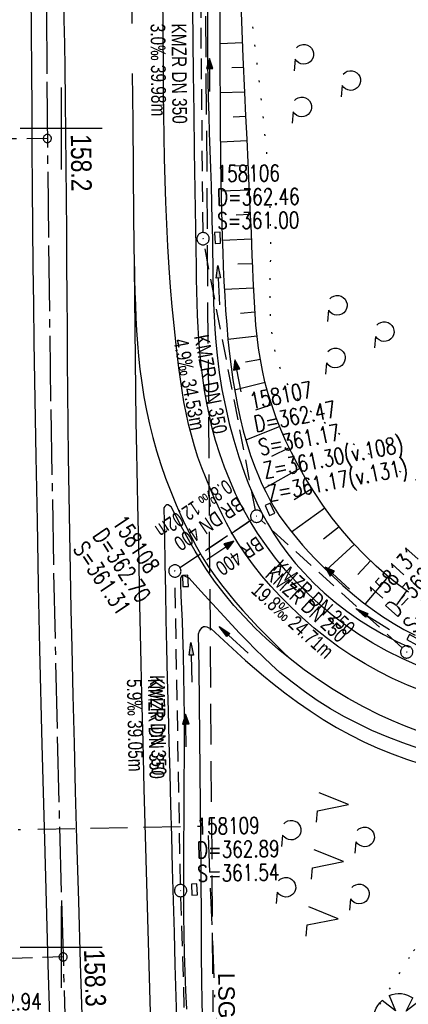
# Model space of a CAD drawing. Extents: x 510579 to 511204, y 466954 to 468018.
# Tile 24 of 48: x 510995 to 511042, y 467193 to 467313. Entities that reach past the tile are written whole.
import ezdxf

# ---------------------------------------------------------------- set-up
doc = ezdxf.new("R2010")
doc.units = 0
doc.header["$LTSCALE"] = 10
doc.header["$MEASUREMENT"] = 0
for name, pattern in [('ACAD_ISO16W100', [73, 15, -6.5, 15, -6.5, 15, -7, 1, -7]), ('ACHSE', [5.5, 4, -0.5, 0.5, -0.5]), ('AUSGEZOGEN', [0]), ('LT00', [0]), ('LT02', [0.4, 0.2, -0.2]), ('LT05', [0.7, 0.5, -0.2]), ('LT07', [0.22, 0.02, -0.2]), ('LT12', [0.4, 0.3, -0.1]), ('LT17', [0.15, 0.1, -0.05]), ('STRICHLINIE2', [0.375, 0.25, -0.125])]:
    doc.linetypes.add(name, pattern=pattern)
doc.layers.get('0').update_dxf_attribs({"linetype": 'LT00'})
for name, color, linetype in [('--EK_FBR', 1, 'LT00'), ('--EK_Halt-Pfeil', 4, 'LT00'), ('--EK_Haltung', 7, 'STRICHLINIE2'), ('--EK_Haltung-Text', 140, 'LT00'), ('--EK_Schacht-Text', 5, 'LT00'), ('--EK_ST-93-1', 30, 'LT17'), ('--EL_Halt-Pfeil', 4, 'LT00'), ('--EL_Haltung', 182, 'STRICHLINIE2'), ('--EL_Haltung-Text', 182, 'LT00'), ('-AX-093', 35, 'ACHSE'), ('-ST-93-1', 250, 'LT00'), ('BAB-KABEL', 220, 'ACAD_ISO16W100'), ('DFK_NUTZUNG', 250, 'LT00'), ('DL', 182, 'LT12'), ('DL_PFEIL', 201, 'LT00'), ('DL_TEXT', 182, 'LT00'), ('GEHOELZ_SYMB', 252, 'Continuous'), ('LSG', 61, 'LT05'), ('LSG_TEXT', 61, 'LT00'), ('PFEIL', 140, 'AUSGEZOGEN'), ('V100_AFBR_BAB', 250, 'LT00'), ('V100_BAUM', 250, 'LT00'), ('V100_BOESCH', 250, 'LT00'), ('V100_BOSCHUNG', 250, 'LT00'), ('V100_GEHOELZ', 250, 'LT07'), ('V100_GRABEN', 250, 'LT00'), ('V100_KA_PRUF', 182, 'LT00'), ('V100_LD_MARK', 250, 'LT00'), ('V100_LG_MARK', 250, 'LT02'), ('V100_RASTER', 250, 'LT00'), ('V100_SINKK', 182, 'LT00')]:
    doc.layers.add(name, color=color, linetype=linetype)
doc.styles.add('Beschrift', font='ARIAL.TTF')
doc.styles.add('Haltungsbeschriftung', font='ARIAL.TTF', dxfattribs={"width": 0.75})
doc.styles.add('schachtbeschriftung', font='romans.shx', dxfattribs={"width": 0.75, "height": 2})

# ---------------------------------------------------------------- blocks, each defined once
blk = doc.blocks.new('GEHOELZ_SYMB')
at = {"layer": 'GEHOELZ_SYMB'}
blk.add_line((0, 0), (1.4, 0), dxfattribs=at)
blk.add_lwpolyline([(-1.39, 0.02), (-1.61, 0.22), (-1.78, 0.47), (-1.88, 0.76), (-1.9, 1.06), (-1.84, 1.36), (-1.72, 1.64), (-1.53, 1.87), (-1.28, 2.05), (-1, 2.16), (-0.7, 2.2), (-0.4, 2.16), (-0.12, 2.05), (0.13, 1.87), (0.32, 1.64), (0.44, 1.36), (0.5, 1.06), (0.48, 0.76), (0.38, 0.47), (0.21, 0.22), (-0.01, 0.02)], dxfattribs=at)
blk = doc.blocks.new('SYMB7200')
at = {"color": 0, "linetype": 'ByBlock'}
for p, q in [((-0.255, 0.315), (-0.115, 0.315)), ((0.445, 0.315), (0.585, 0.315)), ((0, 0.185), (-0.11, -0.185)), ((0.7, 0.185), (0.59, -0.185)), ((-0.255, -0.585), (-0.115, -0.585)), ((0.445, -0.585), (0.585, -0.585))]:
    blk.add_line(p, q, dxfattribs=at)
for points in [[(-0.393816, 0.316692), (-0.416239, 0.337055), (-0.432849, 0.362384), (-0.442589, 0.391064), (-0.444836, 0.42127), (-0.439449, 0.451077), (-0.426769, 0.478585), (-0.407606, 0.502042), (-0.38318, 0.519953), (-0.355047, 0.531177), (-0.325, 0.535), (-0.294953, 0.531177), (-0.26682, 0.519953), (-0.242394, 0.502042), (-0.223231, 0.478585), (-0.210551, 0.451077), (-0.205164, 0.42127), (-0.207411, 0.391064), (-0.21715, 0.362383), (-0.233761, 0.337055), (-0.256184, 0.316692)], [(0.306184, 0.316692), (0.283761, 0.337055), (0.267151, 0.362383), (0.257411, 0.391064), (0.255164, 0.42127), (0.260551, 0.451077), (0.273231, 0.478585), (0.292394, 0.502042), (0.31682, 0.519953), (0.344953, 0.531177), (0.375, 0.535), (0.405047, 0.531177), (0.43318, 0.519953), (0.457606, 0.502041), (0.476769, 0.478585), (0.489449, 0.451077), (0.494836, 0.42127), (0.492589, 0.391064), (0.48285, 0.362383), (0.466239, 0.337055), (0.443816, 0.316692)], [(-0.45, -0.185), (-0.59, -0.185), (-0.7, 0.185), (-0.81, -0.185)], [(0.25, -0.185), (0.11, -0.185), (0, 0.185)], [(0.95, -0.185), (0.81, -0.185), (0.7, 0.185)], [(-0.393815, -0.583308), (-0.416239, -0.562945), (-0.432849, -0.537616), (-0.442589, -0.508936), (-0.444836, -0.47873), (-0.439448, -0.448923), (-0.426769, -0.421415), (-0.407606, -0.397958), (-0.38318, -0.380047), (-0.355047, -0.368823), (-0.325, -0.365), (-0.294953, -0.368823), (-0.26682, -0.380047), (-0.242394, -0.397959), (-0.223231, -0.421415), (-0.210551, -0.448923), (-0.205164, -0.47873), (-0.207411, -0.508936), (-0.217151, -0.537617), (-0.233761, -0.562945), (-0.256184, -0.583308)], [(0.306185, -0.583308), (0.283761, -0.562945), (0.267151, -0.537616), (0.257411, -0.508936), (0.255164, -0.47873), (0.260552, -0.448923), (0.273231, -0.421415), (0.292394, -0.397958), (0.31682, -0.380047), (0.344953, -0.368823), (0.375, -0.365), (0.405047, -0.368823), (0.43318, -0.380047), (0.457606, -0.397959), (0.476769, -0.421415), (0.489449, -0.448923), (0.494836, -0.47873), (0.492589, -0.508936), (0.482849, -0.537617), (0.466239, -0.562945), (0.443815, -0.583308)]]:
    blk.add_lwpolyline(points, dxfattribs=at)
blk = doc.blocks.new('Pfreil3')
at = {"layer": 'PFEIL'}
blk.add_hatch(color=256, dxfattribs=at).paths.add_polyline_path([(-1.55, 0.27), (-1.55, -0.27), (0, 0)])
for p, q in [((-1.55, 0), (-4.83, 0)), ((-1.55, -0.27), (-1.55, 0.27)), ((-1.55, 0.27), (0, 0)), ((0, 0), (-1.55, -0.27))]:
    blk.add_line(p, q, dxfattribs=at)
blk = doc.blocks.new('SYMB0003')
at = {"color": 0, "linetype": 'ByBlock'}
for p, q in [((-0.015712, 0), (0.010166, 0.012015)), ((0, -0.021257), (-0.015712, 0)), ((0.010166, 0.012015), (0, -0.021257))]:
    blk.add_line(p, q, dxfattribs=at)
for points in [[(-0.031395, 0.499013), (-0.093691, 0.491144), (-0.154509, 0.475528), (-0.21289, 0.452414), (-0.267913, 0.422164), (-0.318712, 0.385257), (-0.364484, 0.342274), (-0.404509, 0.293893), (-0.438154, 0.240877), (-0.464888, 0.184062), (-0.484292, 0.124345), (-0.496058, 0.062667), (-0.5, 0)], [(-0.5, 0), (-0.496058, -0.062667), (-0.484292, -0.124345), (-0.464888, -0.184062), (-0.438154, -0.240877), (-0.404509, -0.293893), (-0.364485, -0.342274), (-0.318712, -0.385257), (-0.267914, -0.422164), (-0.21289, -0.452414), (-0.154509, -0.475529), (-0.093691, -0.491144), (-0.031395, -0.499014), (0.031395, -0.499014)], [(0.5, 0), (0.496057, 0.062667), (0.484292, 0.124345), (0.464888, 0.184062), (0.438153, 0.240877), (0.404509, 0.293893), (0.364484, 0.342274), (0.318712, 0.385257), (0.267913, 0.422164), (0.21289, 0.452414), (0.154509, 0.475528), (0.093691, 0.491144), (0.031395, 0.499013), (-0.031395, 0.499013)], [(0.031395, -0.499014), (0.093691, -0.491144), (0.154509, -0.475529), (0.21289, -0.452414), (0.267914, -0.422164), (0.318712, -0.385257), (0.364485, -0.342274), (0.404509, -0.293893), (0.438154, -0.240877), (0.464889, -0.184062), (0.484292, -0.124345), (0.496058, -0.062667), (0.5, 0)]]:
    blk.add_lwpolyline(points, dxfattribs=at)
blk = doc.blocks.new('SYMB1122')
at = {"color": 0, "linetype": 'ByBlock'}
for p, q in [((0.311075, 0.391979), (0.09863, 0.092887)), ((0.09863, 0.092887), (0.418246, 0.260377)), ((-0.475333, -0.172973), (-0.166954, -0.06134)), ((-0.166954, -0.06134), (-0.386962, -0.319059)), ((0.008901, -0.038997), (0.02494, -0.031273)), ((0.377481, -0.336756), (0.093097, -0.145464)), ((0.093097, -0.145464), (0.215406, -0.456826)), ((0.022929, -0.501191), (-0.043246, -0.49913))]:
    blk.add_line(p, q, dxfattribs=at)
for points in [[(-0.316355, 0.394287), (-0.266036, 0.429988), (-0.211684, 0.459185), (-0.154136, 0.481431), (-0.094277, 0.496382), (-0.033028, 0.50381), (0.028669, 0.503599)], [(0.028669, 0.503599), (0.089866, 0.495753), (0.149621, 0.480392), (0.207015, 0.457753), (0.261166, 0.428184), (0.31124, 0.39214)], [(-0.508141, 0.010932), (-0.503002, 0.073258), (-0.489922, 0.134413), (-0.469118, 0.19339), (-0.440931, 0.249215), (-0.405825, 0.300971)], [(-0.316293, 0.394214), (-0.150355, 0.155979), (-0.405806, 0.30112)], [(0.418338, 0.260323), (0.450658, 0.204641), (0.475368, 0.14519), (0.492037, 0.083003), (0.500376, 0.019163), (0.500238, -0.045218), (0.491628, -0.109022), (0.474694, -0.171137), (0.449731, -0.230483), (0.417173, -0.286026), (0.377588, -0.336801)], [(-0.475728, -0.172816), (-0.494391, -0.113127), (-0.505255, -0.05154), (-0.508141, 0.010932)], [(-0.02494, 0.031273), (-0.036039, 0.017355), (-0.04, 0)], [(-0.04, 0), (-0.036039, -0.017355), (-0.02494, -0.031273), (-0.008901, -0.038997), (0.008901, -0.038997)], [(0.008901, 0.038997), (-0.008901, 0.038997), (-0.02494, 0.031273)], [(0.04, 0), (0.036039, 0.017355), (0.02494, 0.031273), (0.008901, 0.038997)], [(0.02494, -0.031273), (0.036039, -0.017355), (0.04, 0)], [(-0.043246, -0.49913), (-0.108608, -0.48859), (-0.172076, -0.469745), (-0.232599, -0.442906), (-0.289176, -0.408519), (-0.340869, -0.367153), (-0.386823, -0.319492)], [(0.215414, -0.456858), (0.153338, -0.479878), (0.088821, -0.494738), (0.022929, -0.501191)]]:
    blk.add_lwpolyline(points, dxfattribs=at)
blk = doc.blocks.new('SYMB0652')
at = {"color": 0, "linetype": 'ByBlock'}
blk.add_lwpolyline([(-0.15, -0.075), (0.15, -0.075), (0.15, 0.075), (-0.15, 0.075), (-0.15, -0.075)], dxfattribs=at)
blk = doc.blocks.new('SYMB0070')
at = {"color": 0, "linetype": 'ByBlock'}
for p, q in [((-0.5, 0), (0.2, 0)), ((0.5, 0), (0.2, 0.1)), ((0.2, 0.1), (0.2, 0)), ((0.468, 0), (0.21, 0.086)), ((0.21, 0.086), (0.21, -0.086)), ((0.21, -0.086), (0.468, 0)), ((0.22, -0.072), (0.437, 0)), ((0.23, -0.058), (0.405, 0)), ((0.24, -0.045), (0.374, 0)), ((0.342, 0), (0.25, 0.031)), ((0.25, 0.031), (0.25, -0.031)), ((0.25, -0.031), (0.342, 0)), ((0.26, -0.017), (0.31, 0)), ((0.27, -0.003), (0.279, 0))]:
    blk.add_line(p, q, dxfattribs=at)
for points in [[(0.2, 0), (0.2, -0.1), (0.5, 0)], [(0.437, 0), (0.22, 0.072), (0.22, -0.072)], [(0.405, 0), (0.23, 0.058), (0.23, -0.058)], [(0.374, 0), (0.24, 0.045), (0.24, -0.045)], [(0.31, 0), (0.26, 0.017), (0.26, -0.017)], [(0.279, 0), (0.27, 0.003), (0.27, -0.003)]]:
    blk.add_lwpolyline(points, dxfattribs=at)
blk = doc.blocks.new('SYMB2')
at = {"color": 0, "linetype": 'ByBlock', "flags": 128}
for points in [[(-0.031395, 0.499013), (-0.093691, 0.491144), (-0.154509, 0.475528), (-0.21289, 0.452414), (-0.267913, 0.422164), (-0.318712, 0.385257), (-0.364484, 0.342274), (-0.404509, 0.293893), (-0.438154, 0.240877), (-0.464888, 0.184062), (-0.484292, 0.124345), (-0.496058, 0.062667), (-0.5, 0)], [(-0.5, 0), (-0.496058, -0.062667), (-0.484292, -0.124345), (-0.464888, -0.184062), (-0.438154, -0.240877), (-0.404509, -0.293893), (-0.364485, -0.342274), (-0.318712, -0.385257), (-0.267914, -0.422164), (-0.21289, -0.452414), (-0.154509, -0.475529), (-0.093691, -0.491144), (-0.031395, -0.499014), (0.031395, -0.499014)], [(0.5, 0), (0.496057, 0.062667), (0.484292, 0.124345), (0.464888, 0.184062), (0.438153, 0.240877), (0.404509, 0.293893), (0.364484, 0.342274), (0.318712, 0.385257), (0.267913, 0.422164), (0.21289, 0.452414), (0.154509, 0.475528), (0.093691, 0.491144), (0.031395, 0.499013), (-0.031395, 0.499013)], [(0.031395, -0.499014), (0.093691, -0.491144), (0.154509, -0.475529), (0.21289, -0.452414), (0.267914, -0.422164), (0.318712, -0.385257), (0.364485, -0.342274), (0.404509, -0.293893), (0.438154, -0.240877), (0.464889, -0.184062), (0.484292, -0.124345), (0.496058, -0.062667), (0.5, 0)]]:
    blk.add_lwpolyline(points, dxfattribs=at)

msp = doc.modelspace()

# ---------------------------------------------------------------- linework, layer by layer
at = {"layer": '--EK_FBR'}
for points in [[(510998.66, 467190.24), (510998.42, 467197.86), (510998.19, 467205.49), (510997.98, 467213.11), (510997.68, 467224.75), (510997.4, 467236.39), (510997.23, 467244.22), (510997.08, 467252.05), (510996.93, 467259.88), (510996.85, 467264.55), (510996.78, 467269.21), (510996.71, 467273.88), (510996.64, 467278.54), (510996.59, 467283.2), (510996.54, 467287.98), (510996.49, 467292.75), (510996.46, 467297.53), (510996.43, 467302.3), (510996.4, 467307.08), (510996.37, 467311.81), (510996.34, 467316.54)], [(511000.29, 467316.2), (511000.33, 467313.27), (511000.38, 467310.33), (511000.43, 467307.39), (511000.48, 467303.39), (511000.53, 467299.39), (511000.57, 467295.4), (511000.6, 467291.4), (511000.63, 467287.4), (511000.66, 467283.4), (511000.69, 467279.48), (511000.71, 467275.57), (511000.74, 467271.66), (511000.78, 467267.75), (511000.82, 467263.83), (511000.86, 467259.92), (511000.93, 467255.25), (511001, 467250.57), (511001.09, 467245.9), (511001.18, 467241.23), (511001.28, 467236.55), (511001.42, 467230.71), (511001.56, 467224.87), (511001.71, 467219.03), (511001.87, 467213.18), (511002.09, 467205.61), (511002.31, 467198.04), (511002.54, 467190.47)], [(511043.33, 467234.49), (511041.6, 467235.25), (511039.8, 467236.15), (511038.04, 467237.13), (511036.33, 467238.2), (511034.68, 467239.34), (511033.07, 467240.56), (511031.53, 467241.85), (511030.05, 467243.22), (511028.64, 467244.65), (511027.37, 467246.05), (511026.17, 467247.5), (511025.04, 467249.01), (511023.97, 467250.56), (511022.98, 467252.16), (511022.1, 467253.75), (511021.29, 467255.37), (511020.56, 467257.02), (511019.92, 467258.61), (511019.35, 467260.23), (511018.84, 467261.87), (511018.43, 467263.38), (511018.08, 467264.9), (511017.77, 467266.44), (511017.5, 467267.98), (511017.27, 467269.54), (511017.08, 467271.1), (511016.93, 467272.66), (511016.81, 467274.22), (511016.72, 467275.7), (511016.65, 467277.17), (511016.6, 467278.65), (511016.55, 467280.12), (511016.52, 467281.59), (511016.5, 467283.07), (511016.41, 467287.79), (511016.34, 467292.51), (511016.27, 467297.24), (511016.21, 467301.96), (511016.15, 467306.69), (511016.11, 467310.72), (511016.08, 467314.75)], [(511013.43, 467253.78), (511013.23, 467253.91), (511013.05, 467254), (511012.88, 467254.02), (511012.75, 467253.94), (511012.64, 467253.82), (511012.53, 467253.66)], [(511012.53, 467253.66), (511012.59, 467250.25), (511012.65, 467246.83), (511012.72, 467243.42), (511012.78, 467240.01), (511012.85, 467236.6), (511012.94, 467232.75), (511013.04, 467228.91), (511013.14, 467225.06), (511013.24, 467221.22), (511013.34, 467217.38), (511013.45, 467213.53), (511013.55, 467209.61), (511013.66, 467205.68), (511013.77, 467201.76), (511013.87, 467197.84), (511013.98, 467193.91), (511014.1, 467189.99)], [(511027.95, 467235.19), (511026.49, 467236.4), (511025.06, 467237.66), (511023.68, 467238.97), (511022.35, 467240.33), (511021.08, 467241.74), (511019.87, 467243.2), (511018.72, 467244.7), (511017.64, 467246.26), (511016.98, 467247.29), (511016.35, 467248.35), (511015.73, 467249.41), (511015.14, 467250.5), (511014.56, 467251.58), (511013.99, 467252.68), (511013.43, 467253.78)], [(511043.5, 467226.42), (511041.91, 467227.02), (511040.34, 467227.68), (511038.8, 467228.38), (511036.88, 467229.34), (511035.01, 467230.37), (511033.18, 467231.47), (511031.4, 467232.64), (511029.65, 467233.88), (511027.95, 467235.19)]]:
    msp.add_lwpolyline(points, dxfattribs=at)
at = {"layer": '--EK_Haltung'}
for p, q in [((511017.31, 467287.28), (511016.95, 467325.76)), ((511023.71, 467253.37), (511017.45, 467285.8)), ((511014.49, 467246.36), (511023.23, 467252.21)), ((511041.62, 467236.56), (511024.41, 467252.13)), ((511014.56, 467207.65), (511013.88, 467245.19)), ((511015.96, 467162.61), (511014.6, 467206.15))]:
    msp.add_line(p, q, dxfattribs=at)
at = {"layer": '--EK_ST-93-1', "ltscale": 2.5}
for p, q in [((510998.3, 467298.77), (510958.31, 467298.38)), ((511000.22, 467198.79), (510960.25, 467197.6))]:
    msp.add_line(p, q, dxfattribs=at)
at = {"layer": '--EL_Haltung'}
for p, q in [((511017.31, 467287.28), (511016.95, 467325.76)), ((511023.71, 467253.37), (511017.45, 467285.8)), ((511014.49, 467246.36), (511023.23, 467252.21)), ((511041.62, 467236.56), (511024.41, 467252.13)), ((511014.56, 467207.65), (511013.88, 467245.19)), ((511015.96, 467162.61), (511014.6, 467206.15))]:
    msp.add_line(p, q, dxfattribs=at)
at = {"layer": '-AX-093', "ltscale": 0.2}
msp.add_lwpolyline([(511006.18, 467634.26), (511005.16, 467614.29), (511004.19, 467594.31), (511003.29, 467574.33), (511002.44, 467554.35), (511001.67, 467534.36), (511000.96, 467514.37), (511000.33, 467494.38), (510999.77, 467474.39), (510999.55, 467465.66), (510999.11, 467445.67), (510998.75, 467425.67), (510998.46, 467405.67), (510998.26, 467385.67), (510998.13, 467365.67), (510998.09, 467345.67), (510998.13, 467325.67), (510998.24, 467305.68), (510998.44, 467285.68), (510998.72, 467265.68), (510999.07, 467245.68), (510999.51, 467225.69), (511000.02, 467205.69), (511000.62, 467185.7)], dxfattribs=at)
at = {"layer": 'BAB-KABEL', "ltscale": 0.03, "flags": 128}
msp.add_lwpolyline([(511016.87, 467165.94), (511017.02, 467160.45), (511020.08, 467161.11), (511017.92, 467214.76), (510980.33, 467214.02)], dxfattribs=at)
at = {"layer": 'DL'}
msp.add_line((511014.49, 467246.36), (511023.23, 467252.21), dxfattribs=at)
at = {"layer": 'LSG', "flags": 128}
msp.add_lwpolyline([(511028.44, 466972.99), (511028.34, 466978.08), (511018.87, 467147.48), (511017.13, 467385.28), (511031.01, 467728.06), (511042.32, 467899.59)], dxfattribs=at)
at = {"layer": 'V100_AFBR_BAB'}
for points in [[(510998.66, 467190.24), (510998.42, 467197.86), (510998.19, 467205.49), (510997.98, 467213.11), (510997.68, 467224.75), (510997.4, 467236.39), (510997.23, 467244.22), (510997.08, 467252.05), (510996.93, 467259.88), (510996.85, 467264.55), (510996.78, 467269.21), (510996.71, 467273.88), (510996.64, 467278.54), (510996.59, 467283.2), (510996.54, 467287.98), (510996.49, 467292.75), (510996.46, 467297.53), (510996.43, 467302.3), (510996.4, 467307.08), (510996.37, 467311.81), (510996.34, 467316.54)], [(511000.29, 467316.2), (511000.33, 467313.27), (511000.38, 467310.33), (511000.43, 467307.39), (511000.48, 467303.39), (511000.53, 467299.39), (511000.57, 467295.4), (511000.6, 467291.4), (511000.63, 467287.4), (511000.66, 467283.4), (511000.69, 467279.48), (511000.71, 467275.57), (511000.74, 467271.66), (511000.78, 467267.75), (511000.82, 467263.83), (511000.86, 467259.92), (511000.93, 467255.25), (511001, 467250.57), (511001.09, 467245.9), (511001.18, 467241.23), (511001.28, 467236.55), (511001.42, 467230.71), (511001.56, 467224.87), (511001.71, 467219.03), (511001.87, 467213.18), (511002.09, 467205.61), (511002.31, 467198.04), (511002.54, 467190.47)], [(511043.33, 467234.49), (511041.6, 467235.25), (511039.8, 467236.15), (511038.04, 467237.13), (511036.33, 467238.2), (511034.68, 467239.34), (511033.07, 467240.56), (511031.53, 467241.85), (511030.05, 467243.22), (511028.64, 467244.65), (511027.37, 467246.05), (511026.17, 467247.5), (511025.04, 467249.01), (511023.97, 467250.56), (511022.98, 467252.16), (511022.1, 467253.75), (511021.29, 467255.37), (511020.56, 467257.02), (511019.92, 467258.61), (511019.35, 467260.23), (511018.84, 467261.87), (511018.43, 467263.38), (511018.08, 467264.9), (511017.77, 467266.44), (511017.5, 467267.98), (511017.27, 467269.54), (511017.08, 467271.1), (511016.93, 467272.66), (511016.81, 467274.22), (511016.72, 467275.7), (511016.65, 467277.17), (511016.6, 467278.65), (511016.55, 467280.12), (511016.52, 467281.59), (511016.5, 467283.07), (511016.41, 467287.79), (511016.34, 467292.51), (511016.27, 467297.24), (511016.21, 467301.96), (511016.15, 467306.69), (511016.11, 467310.72), (511016.08, 467314.75)], [(511013.43, 467253.78), (511013.23, 467253.91), (511013.05, 467254), (511012.88, 467254.02), (511012.75, 467253.94), (511012.64, 467253.82), (511012.53, 467253.66)], [(511012.53, 467253.66), (511012.59, 467250.25), (511012.65, 467246.83), (511012.72, 467243.42), (511012.78, 467240.01), (511012.85, 467236.6), (511012.94, 467232.75), (511013.04, 467228.91), (511013.14, 467225.06), (511013.24, 467221.22), (511013.34, 467217.38), (511013.45, 467213.53), (511013.55, 467209.61), (511013.66, 467205.68), (511013.77, 467201.76), (511013.87, 467197.84), (511013.98, 467193.91), (511014.1, 467189.99)], [(511027.95, 467235.19), (511026.49, 467236.4), (511025.06, 467237.66), (511023.68, 467238.97), (511022.35, 467240.33), (511021.08, 467241.74), (511019.87, 467243.2), (511018.72, 467244.7), (511017.64, 467246.26), (511016.98, 467247.29), (511016.35, 467248.35), (511015.73, 467249.41), (511015.14, 467250.5), (511014.56, 467251.58), (511013.99, 467252.68), (511013.43, 467253.78)], [(511043.5, 467226.42), (511041.91, 467227.02), (511040.34, 467227.68), (511038.8, 467228.38), (511036.88, 467229.34), (511035.01, 467230.37), (511033.18, 467231.47), (511031.4, 467232.64), (511029.65, 467233.88), (511027.95, 467235.19)]]:
    msp.add_lwpolyline(points, dxfattribs=at)
at = {"layer": 'V100_BOESCH'}
msp.add_lwpolyline([(511042.37, 467243.35), (511041.02, 467244.36), (511039.71, 467245.42), (511038.44, 467246.53), (511037, 467247.91), (511035.63, 467249.34), (511034.33, 467250.84), (511033.09, 467252.39), (511031.92, 467253.98), (511030.82, 467255.63), (511029.78, 467257.32), (511028.81, 467259.05), (511028.1, 467260.42), (511027.43, 467261.81), (511026.81, 467263.22), (511026.24, 467264.66), (511025.73, 467266.1), (511025.27, 467267.57), (511024.87, 467269.05), (511024.57, 467270.41), (511024.31, 467271.79), (511024.09, 467273.17), (511023.91, 467274.57), (511023.77, 467275.97), (511023.66, 467277.37), (511023.57, 467278.78), (511023.49, 467280.19), (511023.43, 467281.61), (511023.37, 467283.02), (511023.32, 467284.44), (511023.21, 467287.3), (511023.08, 467290.15), (511022.95, 467293), (511022.82, 467295.85), (511022.68, 467298.7), (511022.54, 467301.54), (511022.41, 467304.38), (511022.22, 467308.71), (511022.05, 467313.05), (511021.9, 467317.38)], dxfattribs=at)
at = {"layer": 'V100_BOSCHUNG'}
for p, q in [((511022.15, 467310.45), (511019.35, 467310.33)), ((511022.27, 467307.45), (511020.81, 467307.39)), ((511022.4, 467304.45), (511019.37, 467304.33)), ((511022.54, 467301.46), (511020.97, 467301.39)), ((511022.69, 467298.48), (511019.42, 467298.31)), ((511022.83, 467295.48), (511021.15, 467295.39)), ((511022.98, 467292.47), (511019.52, 467292.32)), ((511023.11, 467289.47), (511021.35, 467289.4)), ((511023.24, 467286.47), (511019.67, 467286.33)), ((511023.36, 467283.47), (511021.57, 467283.4)), ((511023.48, 467280.49), (511019.91, 467280.31)), ((511023.65, 467277.54), (511021.87, 467277.41)), ((511023.91, 467274.63), (511020.35, 467274.21)), ((511024.31, 467271.78), (511022.5, 467271.45)), ((511024.89, 467268.98), (511021.16, 467268.04)), ((511025.68, 467266.24), (511023.72, 467265.6)), ((511026.67, 467263.57), (511022.54, 467261.9)), ((511027.83, 467260.97), (511025.68, 467259.94)), ((511029.14, 467258.45), (511024.76, 467256.01)), ((511030.59, 467255.99), (511028.43, 467254.63)), ((511032.18, 467253.62), (511028.1, 467250.7)), ((511033.91, 467251.35), (511032.03, 467249.83)), ((511035.77, 467249.19), (511032.35, 467246.05)), ((511037.77, 467247.16), (511036.22, 467245.53)), ((511039.9, 467245.26), (511037.09, 467241.92)), ((511042.15, 467243.51), (511040.91, 467241.81))]:
    msp.add_line(p, q, dxfattribs=at)
at = {"layer": 'V100_GEHOELZ', "flags": 128}
for points in [[(511045.73, 467339.53), (511046.94, 467338.79), (511048.11, 467338.04), (511049.26, 467337.27), (511050.39, 467336.5), (511051.5, 467335.72), (511052.61, 467334.95), (511053.71, 467334.17), (511054.8, 467333.41), (511055.91, 467332.66), (511057.02, 467331.92), (511058.15, 467331.21), (511059.29, 467330.52), (511060.32, 467329.93), (511061.36, 467329.37), (511062.41, 467328.82), (511063.47, 467328.27), (511064.54, 467327.73), (511065.6, 467327.18), (511066.66, 467326.62), (511067.71, 467326.05), (511068.75, 467325.46), (511069.78, 467324.84), (511070.79, 467324.2), (511072.24, 467323.18), (511073.64, 467322.09), (511074.99, 467320.94), (511076.29, 467319.72), (511077.52, 467318.45), (511078.7, 467317.12), (511079.82, 467315.75), (511080.75, 467314.53), (511081.62, 467313.28), (511082.47, 467312.01), (511083.27, 467310.71), (511084.05, 467309.39), (511084.8, 467308.06), (511085.53, 467306.71), (511086.25, 467305.35), (511086.95, 467303.97), (511087.64, 467302.6), (511088.32, 467301.21), (511088.93, 467299.97), (511089.54, 467298.72), (511090.13, 467297.46), (511090.7, 467296.2), (511091.25, 467294.93), (511091.76, 467293.65), (511092.23, 467292.35), (511092.66, 467291.05), (511093.03, 467289.72), (511093.34, 467288.38), (511093.64, 467286.71), (511093.84, 467285.02), (511093.95, 467283.31), (511093.96, 467281.59), (511093.88, 467279.86), (511093.72, 467278.13), (511093.46, 467276.4), (511093.12, 467274.67), (511092.7, 467272.97), (511092.19, 467271.28), (511091.6, 467269.61), (511090.94, 467267.98), (511090.2, 467266.38), (511089.38, 467264.82), (511088.49, 467263.3), (511087.52, 467261.84), (511086.49, 467260.44), (511085.39, 467259.1), (511084.39, 467258), (511083.34, 467256.95), (511082.25, 467255.97), (511081.11, 467255.06), (511079.93, 467254.21), (511078.7, 467253.45), (511077.43, 467252.76), (511076.12, 467252.17), (511074.82, 467251.68), (511073.49, 467251.28), (511072.13, 467250.96), (511070.76, 467250.71), (511069.36, 467250.54), (511067.95, 467250.44), (511066.54, 467250.41), (511065.13, 467250.44), (511063.72, 467250.52), (511062.32, 467250.67), (511060.74, 467250.9), (511059.19, 467251.2), (511057.65, 467251.56), (511056.13, 467251.97), (511054.62, 467252.42), (511053.12, 467252.93), (511051.63, 467253.46), (511050.16, 467254.03), (511048.69, 467254.63), (511047, 467255.35), (511045.32, 467256.1), (511043.65, 467256.89), (511042.01, 467257.71), (511040.39, 467258.58), (511038.79, 467259.48), (511037.21, 467260.43), (511035.67, 467261.43), (511034.16, 467262.48), (511032.69, 467263.58), (511031.25, 467264.74), (511030.67, 467265.23), (511030.11, 467265.73), (511029.57, 467266.25), (511029.05, 467266.8), (511028.57, 467267.37), (511028.12, 467267.97), (511027.66, 467268.71), (511027.25, 467269.49), (511026.89, 467270.29), (511026.59, 467271.12), (511026.26, 467272.2), (511026, 467273.3), (511025.81, 467274.4), (511025.66, 467275.52), (511025.57, 467276.65), (511025.51, 467277.78), (511025.49, 467278.92), (511025.49, 467280.07), (511025.5, 467281.22), (511025.53, 467282.37), (511025.56, 467283.52), (511025.58, 467284.67), (511025.58, 467286.74), (511025.55, 467288.8), (511025.48, 467290.85), (511025.38, 467292.89), (511025.25, 467294.93), (511025.09, 467296.96), (511024.9, 467298.99), (511024.7, 467301.01), (511024.49, 467303.04), (511024.26, 467305.06), (511024.02, 467307.08), (511023.78, 467309.1), (511023.61, 467310.5), (511023.45, 467311.9), (511023.3, 467313.31), (511023.18, 467314.71), (511023.07, 467316.12), (511023, 467317.52), (511022.98, 467318.93), (511022.99, 467320.34), (511023.06, 467321.76), (511023.19, 467323.17), (511023.39, 467324.59), (511023.66, 467326.02), (511024.02, 467327.44), (511024.46, 467328.87), (511024.99, 467330.3), (511025.45, 467331.36), (511025.96, 467332.42), (511026.52, 467333.46), (511027.13, 467334.48), (511027.78, 467335.47), (511028.48, 467336.43), (511029.21, 467337.34), (511029.98, 467338.2), (511030.78, 467339), (511031.62, 467339.74), (511032.48, 467340.4), (511033.37, 467340.97), (511034.29, 467341.46), (511035.22, 467341.85), (511036.17, 467342.13), (511037.14, 467342.3), (511038.12, 467342.35), (511038.97, 467342.29), (511039.82, 467342.14), (511040.68, 467341.92), (511041.54, 467341.63), (511042.39, 467341.29), (511043.24, 467340.9), (511044.08, 467340.47), (511044.91, 467340.01), (511045.73, 467339.53)], [(511043.01, 467199.55), (511043.8, 467200.4), (511044.6, 467201.25), (511045.4, 467202.09), (511045.67, 467202.36), (511045.96, 467202.62), (511046.27, 467202.86), (511046.67, 467203.08), (511047.09, 467203.26), (511047.54, 467203.37), (511047.99, 467203.42), (511048.42, 467203.4), (511048.83, 467203.29), (511049.14, 467203.12), (511049.43, 467202.89), (511049.69, 467202.61), (511049.93, 467202.3), (511050.16, 467201.96), (511050.39, 467201.61), (511044.62, 467192.3), (511043.48, 467190.69), (511042.35, 467189.07), (511041.23, 467187.44), (511040.11, 467185.82), (511039.01, 467184.18), (511037.91, 467182.54), (511036.7, 467180.68), (511035.51, 467178.82), (511034.33, 467176.94), (511033.17, 467175.06), (511032.01, 467173.18), (511030.85, 467171.29), (511029.7, 467169.39), (511026.67, 467160.91), (511026.44, 467160.52), (511026.21, 467160.14), (511025.98, 467159.81), (511025.77, 467159.52), (511025.57, 467159.32), (511025.38, 467159.2), (511025.21, 467159.19), (511025.07, 467159.3), (511024.95, 467159.51), (511024.84, 467159.79), (511024.74, 467160.13), (511024.64, 467160.5), (511024.55, 467160.9), (511026.6, 467170.21), (511027.01, 467171.46), (511027.43, 467172.7), (511027.85, 467173.94), (511028.29, 467175.17), (511028.75, 467176.39), (511029.23, 467177.6), (511029.74, 467178.79), (511030.29, 467179.97), (511030.87, 467181.13), (511031.49, 467182.26), (511032.11, 467183.3), (511032.76, 467184.32), (511033.44, 467185.32), (511034.14, 467186.32), (511034.86, 467187.31), (511035.58, 467188.3), (511036.3, 467189.28), (511037.01, 467190.28), (511037.91, 467191.57), (511038.79, 467192.88), (511039.66, 467194.2), (511040.51, 467195.53), (511041.34, 467196.87), (511042.18, 467198.21), (511043.01, 467199.55)]]:
    msp.add_lwpolyline(points, dxfattribs=at)
at = {"layer": 'V100_GRABEN'}
for points in [[(511019.35, 467315.64), (511019.35, 467312.93), (511019.35, 467310.22), (511019.36, 467306.85), (511019.38, 467303.48), (511019.41, 467300.11), (511019.45, 467296.74), (511019.5, 467293.37), (511019.57, 467290.01), (511019.66, 467286.64), (511019.72, 467284.87), (511019.78, 467283.09), (511019.86, 467281.32), (511019.95, 467279.55), (511020.06, 467277.77), (511020.2, 467276), (511020.35, 467274.23), (511020.54, 467272.46), (511020.73, 467270.88), (511020.95, 467269.31), (511021.21, 467267.74), (511021.5, 467266.17), (511021.83, 467264.62), (511022.21, 467263.08), (511022.64, 467261.55), (511023.12, 467260.04), (511023.66, 467258.55), (511024.06, 467257.55), (511024.5, 467256.56), (511024.96, 467255.59), (511025.46, 467254.64), (511026, 467253.71), (511026.62, 467252.73), (511027.28, 467251.79), (511027.97, 467250.87), (511028.7, 467249.97), (511029.46, 467249.09), (511030.24, 467248.23), (511031.04, 467247.38), (511032.12, 467246.28), (511033.23, 467245.21), (511034.37, 467244.16), (511035.54, 467243.16), (511036.74, 467242.19), (511037.97, 467241.27), (511039.22, 467240.39), (511040.52, 467239.57), (511041.84, 467238.81), (511043.2, 467238.11)], [(511017.87, 467314.25), (511017.85, 467312.21), (511017.85, 467310.18), (511017.87, 467308.03), (511017.9, 467305.88), (511017.95, 467303.74), (511018.01, 467301.59), (511018.07, 467299.45), (511018.14, 467297.3), (511018.21, 467295.15), (511018.28, 467293.01), (511018.35, 467290.86), (511018.4, 467288.71), (511018.45, 467286.56), (511018.47, 467284.98), (511018.49, 467283.39), (511018.52, 467281.8), (511018.55, 467280.22), (511018.6, 467278.63), (511018.66, 467277.05), (511018.75, 467275.46), (511018.87, 467273.88), (511019.02, 467272.31), (511019.29, 467270.2), (511019.62, 467268.11), (511020.03, 467266.03), (511020.5, 467263.96), (511021.05, 467261.91), (511021.67, 467259.88), (511022.37, 467257.87), (511022.83, 467256.65), (511023.33, 467255.44), (511023.87, 467254.25), (511024.44, 467253.08), (511025.16, 467251.77), (511025.94, 467250.49), (511026.78, 467249.24), (511027.66, 467248.04), (511028.61, 467246.87), (511029.6, 467245.74), (511030.82, 467244.47), (511032.11, 467243.27), (511033.45, 467242.13), (511034.85, 467241.05), (511036.3, 467240.03), (511037.79, 467239.08), (511039.32, 467238.2), (511040.88, 467237.38), (511042.48, 467236.64)], [(511015.6, 467245.05), (511015.34, 467245.2), (511015.1, 467245.32), (511014.88, 467245.38), (511014.72, 467245.36), (511014.62, 467245.23), (511014.57, 467245.02), (511014.55, 467244.75), (511014.54, 467244.45)], [(511043.65, 467224.27), (511041.71, 467224.93), (511039.8, 467225.66), (511037.91, 467226.47), (511036.2, 467227.29), (511034.51, 467228.17), (511032.86, 467229.12), (511031.25, 467230.13), (511029.68, 467231.21), (511028.17, 467232.35), (511026.7, 467233.55), (511025.67, 467234.46), (511024.67, 467235.41), (511023.69, 467236.37), (511022.72, 467237.36), (511021.77, 467238.35), (511020.83, 467239.36), (511019.89, 467240.38), (511018.46, 467241.93), (511017.03, 467243.49), (511015.6, 467245.05)], [(511014.54, 467244.45), (511014.61, 467242.9), (511014.68, 467241.35), (511014.75, 467239.8), (511014.81, 467238.24), (511014.88, 467235.71), (511014.94, 467233.18), (511014.97, 467230.65), (511014.99, 467228.12), (511015, 467225.58), (511015, 467223.05), (511014.98, 467220.52), (511014.97, 467217.98), (511014.95, 467215.45), (511014.93, 467212.92), (511014.92, 467210.64), (511014.91, 467208.36), (511014.92, 467206.08), (511014.93, 467203.8), (511014.96, 467201.53), (511015.01, 467199.25), (511015.08, 467196.98), (511015.17, 467194.71), (511015.29, 467192.43)], [(511016.77, 467238.28), (511016.89, 467238.57), (511017.03, 467238.82), (511017.19, 467239.03), (511017.38, 467239.14), (511017.57, 467239.15), (511017.78, 467239.1), (511018.01, 467239.01), (511018.24, 467238.91)], [(511018.24, 467238.91), (511019.3, 467237.93), (511020.36, 467236.95), (511021.43, 467235.98), (511022.5, 467235.02), (511023.59, 467234.07), (511024.69, 467233.13), (511025.8, 467232.22), (511027.3, 467231.05), (511028.82, 467229.92), (511030.38, 467228.84), (511031.98, 467227.81), (511033.6, 467226.83), (511035.26, 467225.92), (511036.95, 467225.07), (511038.65, 467224.3), (511040.38, 467223.6), (511042.13, 467222.97), (511043.91, 467222.39)], [(511017.28, 467190.38), (511017.22, 467193.22), (511017.18, 467196.06), (511017.14, 467198.9), (511017.12, 467201.73), (511017.1, 467204.57), (511017.08, 467207.41), (511017.06, 467210.25), (511017.05, 467213.08), (511017.01, 467217.28), (511016.97, 467221.48), (511016.93, 467225.68), (511016.87, 467229.88), (511016.82, 467234.08), (511016.77, 467238.28)]]:
    msp.add_lwpolyline(points, dxfattribs=at)
at = {"layer": 'V100_LD_MARK'}
for points in [[(511044.13, 467231.27), (511042.27, 467232), (511040.45, 467232.81), (511038.75, 467233.66), (511037.09, 467234.58), (511035.47, 467235.58), (511033.9, 467236.64), (511032.36, 467237.77), (511030.88, 467238.96), (511029.44, 467240.21), (511028.05, 467241.51), (511026.71, 467242.87), (511025.58, 467244.09), (511024.5, 467245.36), (511023.47, 467246.66), (511022.49, 467248), (511021.57, 467249.38), (511020.71, 467250.8), (511020.16, 467251.8), (511019.64, 467252.82), (511019.14, 467253.84), (511018.66, 467254.88), (511018.21, 467255.93), (511017.67, 467257.23), (511017.16, 467258.53), (511016.69, 467259.85), (511016.27, 467261.18), (511015.88, 467262.52), (511015.55, 467263.88), (511015.25, 467265.24), (511014.98, 467266.61), (511014.75, 467267.99), (511014.54, 467269.38), (511014.35, 467270.77), (511014.18, 467272.16), (511014.02, 467273.56), (511013.77, 467275.91), (511013.55, 467278.26), (511013.35, 467280.61), (511013.18, 467282.97), (511013.01, 467285.63), (511012.87, 467288.31), (511012.76, 467290.98), (511012.68, 467293.66), (511012.61, 467296.33), (511012.56, 467299.01), (511012.52, 467301.69), (511012.49, 467304.37), (511012.47, 467307.05), (511012.44, 467311.82), (511012.42, 467316.59)], [(511010.95, 467190.54), (511010.77, 467196.3), (511010.6, 467202.07), (511010.44, 467207.83), (511010.28, 467213.59), (511010.13, 467219.32), (511009.98, 467225.06), (511009.85, 467230.79), (511009.72, 467236.53), (511009.64, 467240.05), (511009.57, 467243.57), (511009.5, 467247.08), (511009.43, 467250.6), (511009.36, 467254.12), (511009.32, 467256.22), (511009.27, 467258.31), (511009.23, 467260.41), (511009.16, 467264.2), (511009.11, 467267.99), (511009.05, 467271.78), (511009.01, 467275.57), (511008.97, 467279.36), (511008.93, 467283.15), (511008.87, 467289.05), (511008.81, 467294.94), (511008.76, 467300.83), (511008.71, 467306.72)], [(511008.93, 467283.15), (511008.96, 467281.58), (511009, 467280.01), (511009.06, 467278.44), (511009.12, 467276.87), (511009.2, 467275.3), (511009.31, 467273.73), (511009.44, 467272.17), (511009.61, 467270.61), (511009.82, 467268.92), (511010.09, 467267.23), (511010.4, 467265.56), (511010.76, 467263.89), (511011.17, 467262.24), (511011.63, 467260.6), (511012.15, 467258.93), (511012.73, 467257.27), (511013.36, 467255.63), (511014.03, 467254.01), (511014.61, 467252.71), (511015.21, 467251.42), (511015.84, 467250.14), (511016.51, 467248.89), (511017.22, 467247.66), (511017.98, 467246.46), (511018.75, 467245.34), (511019.56, 467244.24), (511020.4, 467243.17), (511021.27, 467242.13), (511022.18, 467241.1), (511023.1, 467240.09), (511024.05, 467239.09), (511025.01, 467238.1), (511025.99, 467237.13), (511026.97, 467236.16), (511027.95, 467235.19)]]:
    msp.add_lwpolyline(points, dxfattribs=at)
at = {"layer": 'V100_LG_MARK', "ltscale": 3, "flags": 128}
msp.add_lwpolyline([(511008.66, 467312.8), (511008.65, 467318.79), (511008.64, 467324.77), (511008.63, 467330.76), (511008.63, 467336.4), (511008.63, 467342.05), (511008.63, 467347.7), (511008.64, 467353.34), (511008.64, 467358.72), (511008.65, 467364.1), (511008.67, 467369.48), (511008.69, 467374.85), (511008.71, 467380.23), (511008.74, 467385.05), (511008.78, 467389.87), (511008.82, 467394.69), (511008.86, 467399.51), (511008.91, 467404.25), (511008.95, 467408.99), (511009, 467413.74), (511009.06, 467418.48), (511009.12, 467423.22), (511009.2, 467428), (511009.28, 467432.78), (511009.37, 467437.56), (511009.46, 467442.34), (511009.56, 467447.12), (511009.65, 467451.78), (511009.75, 467456.44), (511009.85, 467461.1), (511009.96, 467465.76), (511010.07, 467470.42), (511010.22, 467476.32), (511010.38, 467482.21), (511010.54, 467488.11), (511010.72, 467494.01), (511010.96, 467501.92), (511011.21, 467509.82), (511011.48, 467517.73), (511011.69, 467523.88), (511011.91, 467530.04), (511012.14, 467536.19), (511012.37, 467542.35), (511012.56, 467547.1), (511012.75, 467551.86), (511012.95, 467556.62), (511013.15, 467561.37), (511013.35, 467566.13), (511013.55, 467570.76), (511013.75, 467575.39), (511013.95, 467580.02), (511014.15, 467584.66), (511014.36, 467589.29), (511014.55, 467593.23), (511014.74, 467597.17), (511014.93, 467601.11), (511015.12, 467605.05), (511015.31, 467608.99), (511015.5, 467612.93), (511015.68, 467616.78), (511015.87, 467620.63), (511016.05, 467624.48), (511016.23, 467628.33), (511016.41, 467632.18), (511016.6, 467636.03), (511016.9, 467642.01), (511017.21, 467647.99), (511017.53, 467653.97), (511017.86, 467659.95), (511018.17, 467665.48), (511018.48, 467671.01), (511018.8, 467676.55), (511019.14, 467682.49), (511019.49, 467688.44), (511019.68, 467691.77), (511019.88, 467695.11), (511020.08, 467698.45), (511020.28, 467701.79), (511020.5, 467705.3), (511020.72, 467708.82), (511020.94, 467712.34), (511021.17, 467715.85), (511021.4, 467719.37), (511021.71, 467724.18), (511022.02, 467728.99), (511022.33, 467733.8), (511022.65, 467738.61), (511022.96, 467743.43), (511023.36, 467749.39), (511023.77, 467755.35), (511024.17, 467761.31), (511024.58, 467767.27), (511025, 467773.23)], dxfattribs=at)
at = {"layer": 'V100_RASTER'}
for p, q in [((511000, 467305), (511000, 467295)), ((511005, 467300), (510995, 467300)), ((511000, 467205), (511000, 467195)), ((510995, 467200), (511005, 467200))]:
    msp.add_line(p, q, dxfattribs=at)

# ---------------------------------------------------------------- block references
at = {"layer": '--EK_Halt-Pfeil', "yscale": 4, "zscale": 4}
for p, xscale, rotation in [((511018.13, 467306.53), 3.999999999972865, 90.52918000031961), ((511021.57, 467269.77), 3.999999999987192, 100.9256000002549), ((511019.42, 467248.46), 3.999999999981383, 33.80791000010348), ((511033.69, 467245.08), 3.999999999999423, 137.8508800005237), ((511015.22, 467226.44), 4.000000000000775, 91.03656999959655)]:
    msp.add_blockref('SYMB0070', p, dxfattribs=dict(at, xscale=xscale, rotation=rotation))
at = {"layer": '--EL_Halt-Pfeil', "yscale": 4, "zscale": 4}
for p, xscale, rotation in [((511018.13, 467306.53), 3.999999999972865, 90.52918000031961), ((511021.57, 467269.77), 3.999999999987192, 100.9256000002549), ((511019.42, 467248.46), 3.999999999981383, 33.80791000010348), ((511033.69, 467245.08), 3.999999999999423, 137.8508800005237), ((511015.22, 467226.44), 4.000000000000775, 91.03656999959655)]:
    msp.add_blockref('SYMB0070', p, dxfattribs=dict(at, xscale=xscale, rotation=rotation))
at = {"layer": '-ST-93-1', "rotation": 274.1956499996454}
for p in [(510998.3, 467298.77), (511000.22, 467198.79)]:
    msp.add_blockref('SYMB2', p, dxfattribs=at)
at = {"layer": 'DFK_NUTZUNG', "xscale": 9.999999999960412, "yscale": 10, "zscale": 10, "rotation": 264.7377000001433}
msp.add_blockref('SYMB7200', (511032.6, 467210.6), dxfattribs=at)
at = {"layer": 'DL_PFEIL', "xscale": 3.999999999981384, "yscale": 4, "zscale": 4, "rotation": 33.80791000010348}
msp.add_blockref('SYMB0070', (511019.42, 467248.46), dxfattribs=at)
at = {"layer": 'GEHOELZ_SYMB'}
for p, rotation in [((511028.55, 467308.45), 264.7377000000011), ((511034.28, 467305.25), 264.7377000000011), ((511028.31, 467302.02), 264.7377000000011), ((511032.64, 467277.79), 264.7377000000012), ((511038.37, 467274.58), 264.7377000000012), ((511032.4, 467271.36), 264.7377000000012)]:
    msp.add_blockref('GEHOELZ_SYMB', p, dxfattribs=dict(at, rotation=rotation))
at = {"layer": 'PFEIL'}
for p, rotation in [((511019.1, 467283.27), 92.4785508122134), ((511035.96, 467241.35), 147.9394573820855), ((511019.27, 467239.17), 137.1789933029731), ((511015.83, 467237.2), 91.30022175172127)]:
    msp.add_blockref('Pfreil3', p, dxfattribs=dict(at, rotation=rotation))
at = {"layer": 'V100_BAUM', "xscale": 6.099999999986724, "yscale": 6.099999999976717, "zscale": 6.1, "rotation": 272.6154099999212}
msp.add_blockref('SYMB1122', (511041.21, 467191.22), dxfattribs=at)
at = {"layer": 'V100_KA_PRUF', "xscale": 1.499999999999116, "yscale": 1.5, "zscale": 1.5, "rotation": 272.6154099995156}
for p in [(511017.31, 467286.53), (511023.86, 467252.63), (511013.87, 467245.94), (511042.17, 467236.05), (511014.57, 467206.9)]:
    msp.add_blockref('SYMB0003', p, dxfattribs=at)
at = {"layer": 'V100_SINKK', "yscale": 4.5, "zscale": 4.5}
for p, xscale, rotation in [((511019.08, 467286.64), 4.500000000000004, 272.615410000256), ((511025.47, 467253.46), 4.500000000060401, 114.2026890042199), ((511015.15, 467244.72), 4.500000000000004, 272.615410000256), ((511042.93, 467237.55), 4.50000000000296, 331.8185402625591), ((511016.26, 467207.04), 4.500000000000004, 272.615410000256)]:
    msp.add_blockref('SYMB0652', p, dxfattribs=dict(at, xscale=xscale, rotation=rotation))

# ---------------------------------------------------------------- texts
at = {"layer": '--EK_Haltung-Text', "style": 'Haltungsbeschriftung'}
for s, rotation, width, p in [('3.0‰ 39.98m', -89.4708, 0.75, (511010.9, 467312.79)), ('KMZR DN 350', -89.4708, 0.75, (511013.46, 467312.82)), ('4.9‰ 34.53m', -79.0744, 0.75, (511013.69, 467274.13)), ('KMZR DN 350', -79.0744, 0.75, (511016.21, 467274.61)), ('0.8‰ 12.02m', -146.1921, 0.7, (511020.08, 467257.21)), ('BR DN 400', -146.1921, 0.75, (511021.5, 467255.09)), ('KMZR DN 250', -42.1491, 0.75, (511024.77, 467245.29)), ('19.8‰ 24.71m', -42.1491, 0.75, (511023.06, 467243.39)), ('5.9‰ 39.05m', -88.9634, 0.75, (511008.01, 467232.74)), ('KMZR DN 350', -88.9634, 0.75, (511010.57, 467232.79))]:
    msp.add_text(s, height=1.8, rotation=rotation, dxfattribs=dict(at, width=width)).set_placement(p)
at = {"layer": '--EK_Schacht-Text', "style": 'schachtbeschriftung', "width": 0.75}
for s, rotation, p in [('158106', 0.5292, (511018.98, 467293.48)), ('D=362.46', 0.5292, (511019.01, 467290.6)), ('S=361.00', 0.5292, (511019.04, 467287.72)), ('158107', 10.9256, (511023.22, 467265.69)), ('D=362.47', 10.9256, (511023.76, 467262.87)), ('S=361.17', 10.9256, (511024.31, 467260.04)), ('Z=361.30(v.108)', 10.9256, (511024.86, 467257.21)), ('Z=361.17(v.131)', 10.9256, (511025.4, 467254.38)), ('158108', -56.1921, (511006.16, 467251.86)), ('D=362.70', -56.1921, (511003.77, 467250.26)), ('S=361.31', -56.1921, (511001.37, 467248.66)), ('158131', 47.8509, (511038.77, 467242.1)), ('D=362.61', 47.8509, (511040.9, 467240.17)), ('S=361.66', 47.8509, (511043.04, 467238.23)), ('158109', 1.0366, (511016.53, 467213.74)), ('D=362.89', 1.0366, (511016.58, 467210.86)), ('S=361.54', 1.0366, (511016.63, 467207.98)), ('D=362.94', 1.4914, (510987.55, 467192.11))]:
    msp.add_text(s, height=2, rotation=rotation, dxfattribs=at).set_placement(p)
at = {"layer": '--EL_Haltung-Text', "style": 'Haltungsbeschriftung', "width": 0.75}
for s, rotation, p in [('KMZR DN 350', -89.4708, (511013.46, 467312.82)), ('KMZR DN 350', -79.0744, (511016.21, 467274.61)), ('BR DN 400', -146.1921, (511021.5, 467255.09)), ('KMZR DN 250', -42.1491, (511025.74, 467246.14)), ('KMZR DN 350', -88.9634, (511010.82, 467233.21))]:
    msp.add_text(s, height=1.8, rotation=rotation, dxfattribs=at).set_placement(p)
at = {"layer": '-ST-93-1', "style": 'Beschrift', "width": 0.8}
for s, rotation, p in [('  158.2', -89.4754, (511001.15, 467300.84)), ('  158.3', -88.3282, (511002.73, 467201.23))]:
    msp.add_text(s, height=2.5, rotation=rotation, dxfattribs=at).set_placement(p)
at = {"layer": 'DL_TEXT', "style": 'Haltungsbeschriftung', "width": 0.75}
msp.add_text('BR 400', height=1.8, rotation=-146.1921, dxfattribs=at).set_placement((511023.89, 467250.26))
at = {"layer": 'LSG_TEXT', "insert": (511019.12, 467196.85), "char_height": 2, "attachment_point": 7, "rotation": 270.5436, "style": 'Beschrift'}
msp.add_mtext('LSG', dxfattribs=at)

doc.saveas('drawing.dxf')
